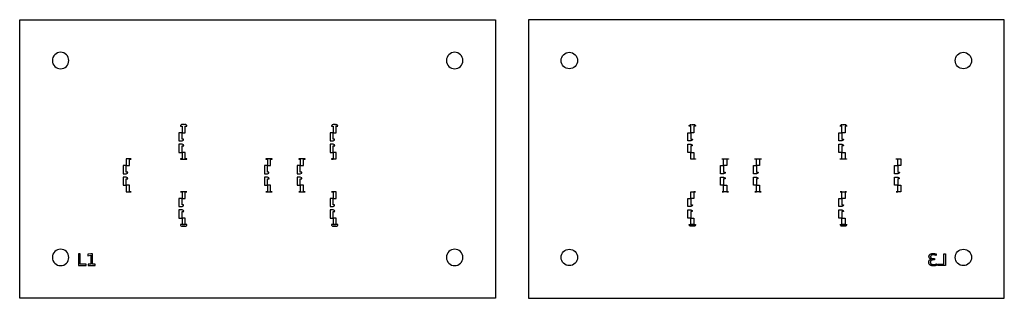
# Model space of a CAD drawing. Header units: metres. Extents: x 33 to 333, y 169 to 254.
import ezdxf

# ---------------------------------------------------------------- set-up
doc = ezdxf.new("R2010")
doc.units = ezdxf.units.M

msp = doc.modelspace()

# ---------------------------------------------------------------- linework, layer by layer
for points in [[(177.9, 168.83), (33, 168.83), (33, 253.73), (177.9, 253.73), (177.9, 168.83)], [(187.9, 168.83), (332.81, 168.83), (332.81, 253.73), (187.9, 253.73), (187.9, 168.83)], [(47.95, 241.28), (47.9, 241.77), (47.76, 242.23), (47.53, 242.67), (47.22, 243.05), (46.84, 243.36), (46.41, 243.59), (45.94, 243.73), (45.45, 243.78), (44.96, 243.73), (44.49, 243.59), (44.06, 243.36), (43.68, 243.05), (43.37, 242.67), (43.14, 242.23), (43, 241.77), (42.95, 241.28), (43, 240.79), (43.14, 240.32), (43.37, 239.89), (43.68, 239.51), (44.06, 239.2), (44.49, 238.97), (44.96, 238.83), (45.45, 238.78), (45.94, 238.83), (46.41, 238.97), (46.84, 239.2), (47.22, 239.51), (47.53, 239.89), (47.76, 240.32), (47.9, 240.79), (47.95, 241.28)], [(167.95, 241.28), (167.9, 241.77), (167.76, 242.23), (167.53, 242.67), (167.22, 243.05), (166.84, 243.36), (166.41, 243.59), (165.94, 243.73), (165.45, 243.78), (164.96, 243.73), (164.49, 243.59), (164.06, 243.36), (163.68, 243.05), (163.37, 242.67), (163.14, 242.23), (163, 241.77), (162.95, 241.28), (163, 240.79), (163.14, 240.32), (163.37, 239.89), (163.68, 239.51), (164.06, 239.2), (164.49, 238.97), (164.96, 238.83), (165.45, 238.78), (165.94, 238.83), (166.41, 238.97), (166.84, 239.2), (167.22, 239.51), (167.53, 239.89), (167.76, 240.32), (167.9, 240.79), (167.95, 241.28)], [(197.85, 241.28), (197.9, 241.77), (198.04, 242.23), (198.28, 242.67), (198.59, 243.05), (198.96, 243.36), (199.4, 243.59), (199.87, 243.73), (200.35, 243.78), (200.84, 243.73), (201.31, 243.59), (201.74, 243.36), (202.12, 243.05), (202.43, 242.67), (202.66, 242.23), (202.81, 241.77), (202.85, 241.28), (202.81, 240.79), (202.66, 240.32), (202.43, 239.89), (202.12, 239.51), (201.74, 239.2), (201.31, 238.97), (200.84, 238.83), (200.35, 238.78), (199.87, 238.83), (199.4, 238.97), (198.96, 239.2), (198.59, 239.51), (198.28, 239.89), (198.04, 240.32), (197.9, 240.79), (197.85, 241.28)], [(317.85, 241.28), (317.9, 241.77), (318.04, 242.23), (318.28, 242.67), (318.59, 243.05), (318.96, 243.36), (319.4, 243.59), (319.87, 243.73), (320.35, 243.78), (320.84, 243.73), (321.31, 243.59), (321.74, 243.36), (322.12, 243.05), (322.43, 242.67), (322.66, 242.23), (322.81, 241.77), (322.85, 241.28), (322.81, 240.79), (322.66, 240.32), (322.43, 239.89), (322.12, 239.51), (321.74, 239.2), (321.31, 238.97), (320.84, 238.83), (320.35, 238.78), (319.87, 238.83), (319.4, 238.97), (318.96, 239.2), (318.59, 239.51), (318.28, 239.89), (318.04, 240.32), (317.9, 240.79), (317.85, 241.28)], [(81.95, 221.28), (82.45, 221.28), (82.45, 221.28), (82.45, 219.28), (82.45, 219.28), (81.5, 219.28), (81.5, 219.28), (81.5, 216.84), (81.5, 216.84), (81.5, 216.84), (81.5, 216.83), (81.5, 216.78), (82.45, 216.78), (82.86, 217), (82.87, 217), (82.89, 217.28), (82.45, 217.28), (82.45, 217.28), (82.45, 219.28), (82.45, 219.28), (83.4, 219.28), (83.4, 219.28), (83.4, 221.28), (83.4, 221.28), (83.9, 221.28), (83.86, 221.47), (83.86, 221.47), (83.76, 221.63), (83.75, 221.63), (83.59, 221.74), (83.59, 221.74), (83.4, 221.78), (83.19, 221.78), (83.12, 221.61), (82.95, 221.78), (82.45, 221.78), (82.26, 221.74), (82.26, 221.74), (82.1, 221.63), (82.1, 221.63), (81.99, 221.47), (81.99, 221.47), (81.95, 221.28)], [(128.89, 217.28), (128.45, 217.28), (128.45, 217.28), (128.45, 219.28), (128.45, 219.28), (127.5, 219.28), (127.5, 219.28), (127.5, 216.84), (127.5, 216.84), (127.5, 216.84), (127.5, 216.83), (127.5, 216.78), (128.45, 216.78), (128.86, 217), (128.87, 217), (128.89, 217.28)], [(127.95, 221.28), (128.45, 221.28), (128.45, 221.28), (128.45, 221.28), (128.45, 219.28), (128.45, 219.28), (129.4, 219.28), (129.4, 219.28), (129.4, 221.28), (129.4, 221.28), (129.9, 221.28), (129.76, 221.63), (129.75, 221.63), (129.4, 221.78), (129.19, 221.78), (129.12, 221.61), (128.95, 221.78), (128.45, 221.78), (128.18, 221.69), (128.22, 221.63), (128.22, 221.63), (128.1, 221.63), (128.1, 221.63), (127.99, 221.47), (127.99, 221.47), (127.95, 221.28)], [(236.4, 216.78), (236.4, 219.28), (236.4, 219.28), (237.35, 219.28), (237.35, 219.28), (237.35, 217.28), (237.36, 217.28), (237.85, 217.28), (237.77, 217), (237.77, 217), (237.35, 216.78), (236.4, 216.78), (236.4, 216.78), (236.4, 216.78)], [(238.81, 221.28), (238.31, 221.28), (238.31, 221.28), (238.31, 219.28), (238.31, 219.28), (237.35, 219.28), (237.35, 219.28), (237.35, 221.28), (237.35, 221.28), (237.35, 221.28), (236.85, 221.28), (236.89, 221.47), (236.89, 221.47), (237, 221.63), (237, 221.63), (237.16, 221.74), (237.16, 221.74), (237.36, 221.78), (237.56, 221.78), (237.63, 221.61), (237.8, 221.78), (238.3, 221.78), (238.5, 221.74), (238.5, 221.74), (238.66, 221.63), (238.66, 221.63), (238.77, 221.47), (238.77, 221.47), (238.81, 221.28)], [(284.81, 221.28), (284.31, 221.28), (284.31, 221.28), (284.31, 219.28), (284.31, 219.28), (283.36, 219.28), (283.35, 219.28), (283.35, 217.28), (283.36, 217.28), (283.85, 217.28), (283.77, 217), (283.77, 217), (283.35, 216.78), (282.4, 216.78), (282.4, 216.78), (282.4, 216.78), (282.4, 219.28), (282.4, 219.28), (283.35, 219.28), (283.35, 219.28), (283.35, 221.28), (283.35, 221.28), (282.85, 221.28), (282.89, 221.47), (282.89, 221.47), (283, 221.63), (283, 221.63), (283.16, 221.74), (283.16, 221.74), (283.36, 221.78), (283.56, 221.78), (283.63, 221.61), (283.8, 221.78), (284.3, 221.78), (284.5, 221.74), (284.5, 221.74), (284.66, 221.63), (284.66, 221.63), (284.77, 221.47), (284.77, 221.47), (284.81, 221.28)], [(81.96, 211.27), (83.89, 211.27), (83.89, 211.27), (83.9, 211.29), (83.4, 211.29), (83.4, 213.28), (83.4, 213.28), (82.45, 213.28), (82.45, 213.28), (82.45, 215.28), (82.45, 215.28), (82.95, 215.28), (82.87, 215.55), (82.86, 215.56), (82.45, 215.78), (81.5, 215.78), (81.5, 215.78), (81.5, 215.78), (81.5, 213.28), (81.5, 213.28), (82.45, 213.28), (82.45, 213.28), (82.45, 211.29), (81.95, 211.29), (81.96, 211.27), (81.96, 211.27)], [(127.5, 213.28), (128.45, 213.28), (128.45, 213.28), (128.45, 215.28), (128.45, 215.28), (128.95, 215.28), (128.87, 215.55), (128.86, 215.56), (128.45, 215.78), (127.5, 215.78), (127.5, 215.78), (127.5, 215.78), (127.5, 213.28), (127.5, 213.28)], [(127.96, 211.27), (128.45, 211.27), (128.45, 211.27), (128.45, 211.27), (128.46, 211.27), (128.46, 211.27), (128.46, 211.27), (128.46, 211.27), (128.46, 211.28), (128.46, 211.28), (128.46, 211.28), (129.4, 211.28), (129.4, 211.28), (129.4, 213.28), (129.4, 213.28), (128.45, 213.28), (128.45, 213.28), (128.45, 211.29), (127.95, 211.29), (127.96, 211.27), (127.96, 211.27)], [(237.35, 213.28), (236.4, 213.28), (236.4, 213.28), (236.4, 215.72), (236.4, 215.72), (236.4, 215.72), (236.4, 215.72), (236.4, 215.78), (237.35, 215.78), (237.77, 215.56), (237.77, 215.55), (237.8, 215.28), (237.36, 215.28), (237.35, 215.28), (237.35, 213.28), (237.35, 213.28)], [(238.8, 211.27), (237.35, 211.27), (237.35, 211.27), (237.35, 211.27), (237.35, 211.27), (237.35, 211.27), (237.35, 211.27), (237.34, 211.27), (237.34, 211.28), (237.34, 211.28), (237.34, 211.28), (237.34, 211.28), (237.35, 211.28), (237.35, 211.29), (237.35, 211.29), (237.35, 211.29), (237.35, 211.29), (237.35, 211.29), (237.35, 213.28), (237.35, 213.28), (238.31, 213.28), (238.31, 213.28), (238.31, 211.29), (238.8, 211.29), (238.8, 211.27), (238.8, 211.27)], [(284.8, 211.27), (282.86, 211.27), (282.86, 211.27), (282.85, 211.29), (283.35, 211.29), (283.35, 213.28), (283.35, 213.28), (282.4, 213.28), (282.4, 213.28), (282.4, 215.72), (282.4, 215.72), (282.4, 215.72), (282.4, 215.72), (282.4, 215.78), (283.35, 215.78), (283.77, 215.56), (283.77, 215.55), (283.8, 215.28), (283.36, 215.28), (283.35, 215.28), (283.35, 213.28), (283.36, 213.28), (284.31, 213.28), (284.31, 213.28), (284.31, 211.29), (284.8, 211.29), (284.8, 211.27), (284.8, 211.27)], [(65.89, 207.28), (65.45, 207.28), (65.45, 207.28), (65.45, 209.28), (65.45, 209.28), (66.4, 209.28), (66.4, 209.28), (66.4, 211.27), (66.9, 211.27), (66.89, 211.29), (66.89, 211.29), (65.45, 211.29), (65.45, 211.29), (65.45, 211.29), (65.44, 211.29), (65.44, 211.29), (65.44, 211.28), (65.44, 211.28), (65.44, 211.28), (65.44, 211.28), (65.44, 211.28), (65.44, 211.27), (65.44, 211.27), (65.44, 211.27), (65.44, 211.27), (65.45, 211.27), (65.45, 211.27), (65.45, 211.27), (65.45, 209.28), (65.45, 209.28), (64.5, 209.28), (64.5, 209.28), (64.5, 206.84), (64.5, 206.84), (64.5, 206.84), (64.5, 206.83), (64.5, 206.78), (65.45, 206.78), (65.86, 207), (65.87, 207), (65.89, 207.28)], [(108.89, 207.28), (108.45, 207.28), (108.45, 207.28), (108.45, 209.28), (108.45, 209.28), (109.4, 209.28), (109.4, 209.28), (109.4, 211.27), (109.9, 211.27), (109.89, 211.29), (109.89, 211.29), (107.96, 211.29), (107.96, 211.29), (107.95, 211.27), (108.45, 211.27), (108.45, 209.28), (108.45, 209.28), (107.5, 209.28), (107.5, 209.28), (107.5, 206.84), (107.5, 206.84), (107.5, 206.84), (107.5, 206.83), (107.5, 206.78), (108.45, 206.78), (108.86, 207), (108.87, 207), (108.89, 207.28)], [(117.95, 211.27), (118.45, 211.27), (118.45, 209.28), (118.45, 209.28), (117.5, 209.28), (117.5, 209.28), (117.5, 206.84), (117.5, 206.84), (117.5, 206.84), (117.5, 206.83), (117.5, 206.78), (118.45, 206.78), (118.86, 207), (118.87, 207), (118.89, 207.28), (118.45, 207.28), (118.45, 207.28), (118.45, 209.28), (118.45, 209.28), (119.4, 209.28), (119.4, 209.28), (119.4, 211.27), (119.9, 211.27), (119.89, 211.29), (119.89, 211.29), (117.96, 211.29), (117.96, 211.29), (117.95, 211.27)], [(248.31, 211.27), (248.31, 209.28), (248.31, 209.28), (247.36, 209.28), (247.35, 209.28), (247.35, 207.28), (247.36, 207.28), (247.85, 207.28), (247.77, 207), (247.77, 207), (247.35, 206.78), (246.4, 206.78), (246.4, 206.78), (246.4, 206.78), (246.4, 209.28), (246.4, 209.28), (247.35, 209.28), (247.35, 209.28), (247.35, 211.27), (246.86, 211.27), (246.86, 211.29), (246.86, 211.29), (248.8, 211.29), (248.8, 211.29), (248.8, 211.27), (248.31, 211.27)], [(256.4, 206.78), (256.4, 209.28), (256.4, 209.28), (257.35, 209.28), (257.35, 209.28), (257.35, 211.27), (256.86, 211.27), (256.86, 211.29), (256.86, 211.29), (258.8, 211.29), (258.8, 211.29), (258.8, 211.27), (258.31, 211.27), (258.31, 209.28), (258.31, 209.28), (257.36, 209.28), (257.35, 209.28), (257.35, 207.28), (257.36, 207.28), (257.85, 207.28), (257.77, 207), (257.77, 207), (257.35, 206.78), (256.4, 206.78), (256.4, 206.78), (256.4, 206.78)], [(299.4, 206.78), (299.4, 209.28), (299.4, 209.28), (300.35, 209.28), (300.35, 209.28), (300.35, 211.27), (299.86, 211.27), (299.86, 211.29), (299.86, 211.29), (300.35, 211.29), (300.36, 211.29), (300.36, 211.29), (300.36, 211.29), (300.36, 211.29), (300.36, 211.28), (300.36, 211.28), (300.36, 211.28), (300.36, 211.28), (301.31, 211.28), (301.31, 211.28), (301.31, 209.28), (301.31, 209.28), (300.36, 209.28), (300.35, 209.28), (300.35, 207.28), (300.36, 207.28), (300.85, 207.28), (300.77, 207), (300.77, 207), (300.35, 206.78), (299.4, 206.78), (299.4, 206.78), (299.4, 206.78)], [(66.4, 201.29), (66.4, 203.28), (66.4, 203.28), (65.45, 203.28), (65.45, 203.28), (65.45, 205.28), (65.45, 205.28), (65.95, 205.28), (65.87, 205.55), (65.86, 205.56), (65.45, 205.78), (64.5, 205.78), (64.5, 205.78), (64.5, 205.78), (64.5, 203.28), (64.5, 203.28), (65.45, 203.28), (65.45, 203.28), (65.45, 201.29), (65.45, 201.29), (65.45, 201.29), (65.44, 201.29), (65.44, 201.29), (65.44, 201.28), (65.44, 201.28), (65.44, 201.28), (65.44, 201.28), (65.44, 201.28), (65.44, 201.27), (65.44, 201.27), (65.44, 201.27), (65.44, 201.27), (65.45, 201.27), (65.45, 201.27), (65.45, 201.27), (66.89, 201.27), (66.89, 201.27), (66.9, 201.29), (66.4, 201.29)], [(109.9, 201.29), (109.4, 201.29), (109.4, 203.28), (109.4, 203.28), (108.45, 203.28), (108.45, 203.28), (108.45, 205.28), (108.45, 205.28), (108.95, 205.28), (108.87, 205.55), (108.86, 205.56), (108.45, 205.78), (107.5, 205.78), (107.5, 205.78), (107.5, 205.78), (107.5, 203.28), (107.5, 203.28), (108.45, 203.28), (108.45, 203.28), (108.45, 201.29), (107.95, 201.29), (107.96, 201.27), (107.96, 201.27), (109.89, 201.27), (109.89, 201.27), (109.9, 201.29)], [(117.5, 203.28), (118.45, 203.28), (118.45, 203.28), (118.45, 201.29), (117.95, 201.29), (117.96, 201.27), (117.96, 201.27), (119.89, 201.27), (119.89, 201.27), (119.9, 201.29), (119.4, 201.29), (119.4, 203.28), (119.4, 203.28), (118.45, 203.28), (118.45, 203.28), (118.45, 205.28), (118.45, 205.28), (118.95, 205.28), (118.87, 205.55), (118.86, 205.56), (118.45, 205.78), (117.5, 205.78), (117.5, 205.78), (117.5, 205.78), (117.5, 203.28), (117.5, 203.28)], [(247.8, 205.28), (247.36, 205.28), (247.35, 205.28), (247.35, 203.28), (247.36, 203.28), (248.31, 203.28), (248.31, 203.28), (248.31, 201.29), (248.8, 201.29), (248.8, 201.27), (248.8, 201.27), (246.86, 201.27), (246.86, 201.27), (246.85, 201.29), (247.35, 201.29), (247.35, 203.28), (247.35, 203.28), (246.4, 203.28), (246.4, 203.28), (246.4, 205.72), (246.4, 205.72), (246.4, 205.72), (246.4, 205.72), (246.4, 205.78), (247.35, 205.78), (247.77, 205.56), (247.77, 205.55), (247.8, 205.28)], [(256.85, 201.29), (257.35, 201.29), (257.35, 203.28), (257.35, 203.28), (256.4, 203.28), (256.4, 203.28), (256.4, 205.72), (256.4, 205.72), (256.4, 205.72), (256.4, 205.72), (256.4, 205.78), (257.35, 205.78), (257.77, 205.56), (257.77, 205.55), (257.8, 205.28), (257.36, 205.28), (257.35, 205.28), (257.35, 203.28), (257.36, 203.28), (258.31, 203.28), (258.31, 203.28), (258.31, 201.29), (258.8, 201.29), (258.8, 201.27), (258.8, 201.27), (256.86, 201.27), (256.86, 201.27), (256.85, 201.29)], [(300.35, 201.29), (300.35, 203.28), (300.35, 203.28), (299.4, 203.28), (299.4, 203.28), (299.4, 205.72), (299.4, 205.72), (299.4, 205.72), (299.4, 205.72), (299.4, 205.78), (300.35, 205.78), (300.77, 205.56), (300.77, 205.55), (300.8, 205.28), (300.36, 205.28), (300.35, 205.28), (300.35, 203.28), (300.36, 203.28), (301.31, 203.28), (301.31, 203.28), (301.31, 201.28), (301.31, 201.28), (300.36, 201.28), (300.36, 201.28), (300.36, 201.27), (300.36, 201.27), (300.36, 201.27), (300.36, 201.27), (300.36, 201.27), (300.36, 201.27), (300.35, 201.27), (299.86, 201.27), (299.86, 201.27), (299.85, 201.29), (300.35, 201.29)], [(83.89, 201.29), (81.96, 201.29), (81.96, 201.29), (81.95, 201.27), (82.45, 201.27), (82.45, 199.28), (82.45, 199.28), (81.5, 199.28), (81.5, 199.28), (81.5, 196.84), (81.5, 196.84), (81.5, 196.84), (81.5, 196.83), (81.5, 196.78), (82.45, 196.78), (82.86, 197), (82.87, 197), (82.89, 197.28), (82.45, 197.28), (82.45, 197.28), (82.45, 199.28), (82.45, 199.28), (83.4, 199.28), (83.4, 199.28), (83.4, 201.27), (83.9, 201.27), (83.89, 201.29), (83.89, 201.29)], [(127.95, 201.27), (128.45, 201.27), (128.45, 199.28), (128.45, 199.28), (129.4, 199.28), (129.4, 199.28), (129.4, 201.28), (129.4, 201.28), (128.46, 201.28), (128.46, 201.28), (128.46, 201.28), (128.46, 201.28), (128.46, 201.29), (128.46, 201.29), (128.45, 201.29), (128.45, 201.29), (128.45, 201.29), (127.96, 201.29), (127.96, 201.29), (127.95, 201.27)], [(238.8, 201.27), (238.31, 201.27), (238.31, 199.28), (238.31, 199.28), (237.35, 199.28), (237.35, 199.28), (237.35, 201.27), (237.35, 201.27), (237.35, 201.27), (237.35, 201.27), (237.35, 201.27), (237.35, 201.27), (237.34, 201.27), (237.34, 201.28), (237.34, 201.28), (237.34, 201.28), (237.34, 201.28), (237.35, 201.28), (237.35, 201.29), (237.35, 201.29), (237.35, 201.29), (237.35, 201.29), (237.35, 201.29), (238.8, 201.29), (238.8, 201.29), (238.8, 201.27)], [(282.86, 201.29), (284.8, 201.29), (284.8, 201.29), (284.8, 201.27), (284.31, 201.27), (284.31, 199.28), (284.31, 199.28), (283.36, 199.28), (283.35, 199.28), (283.35, 197.28), (283.36, 197.28), (283.85, 197.28), (283.77, 197), (283.77, 197), (283.35, 196.78), (282.4, 196.78), (282.4, 196.78), (282.4, 196.78), (282.4, 199.28), (282.4, 199.28), (283.35, 199.28), (283.35, 199.28), (283.35, 201.27), (282.86, 201.27), (282.86, 201.29), (282.86, 201.29)], [(128.89, 197.28), (128.45, 197.28), (128.45, 197.28), (128.45, 199.28), (128.45, 199.28), (127.5, 199.28), (127.5, 199.28), (127.5, 196.84), (127.5, 196.84), (127.5, 196.84), (127.5, 196.83), (127.5, 196.78), (128.45, 196.78), (128.86, 197), (128.87, 197), (128.89, 197.28)], [(236.4, 196.78), (236.4, 199.28), (236.4, 199.28), (237.35, 199.28), (237.35, 199.28), (237.35, 197.28), (237.36, 197.28), (237.85, 197.28), (237.77, 197), (237.77, 197), (237.35, 196.78), (236.4, 196.78), (236.4, 196.78), (236.4, 196.78)], [(81.5, 195.78), (81.5, 193.28), (81.5, 193.28), (82.45, 193.28), (82.45, 193.28), (82.45, 191.28), (82.45, 191.28), (83.4, 191.28), (83.4, 191.28), (83.4, 193.28), (83.4, 193.28), (82.45, 193.28), (82.45, 193.28), (82.45, 195.28), (82.45, 195.28), (82.95, 195.28), (82.87, 195.55), (82.86, 195.56), (82.45, 195.78), (81.5, 195.78), (81.5, 195.78), (81.5, 195.78)], [(127.5, 193.28), (128.45, 193.28), (128.45, 193.28), (128.45, 195.28), (128.45, 195.28), (128.95, 195.28), (128.87, 195.55), (128.86, 195.56), (128.45, 195.78), (127.5, 195.78), (127.5, 195.78), (127.5, 195.78), (127.5, 193.28), (127.5, 193.28)], [(237.35, 193.28), (236.4, 193.28), (236.4, 193.28), (236.4, 195.72), (236.4, 195.72), (236.4, 195.72), (236.4, 195.72), (236.4, 195.78), (237.35, 195.78), (237.77, 195.56), (237.77, 195.55), (237.8, 195.28), (237.36, 195.28), (237.35, 195.28), (237.35, 193.28), (237.35, 193.28)], [(283.8, 195.28), (283.36, 195.28), (283.35, 195.28), (283.35, 193.28), (283.36, 193.28), (284.31, 193.28), (284.31, 193.28), (284.31, 191.28), (284.31, 191.28), (283.35, 191.28), (283.35, 191.28), (283.35, 193.28), (283.35, 193.28), (282.4, 193.28), (282.4, 193.28), (282.4, 195.72), (282.4, 195.72), (282.4, 195.72), (282.4, 195.72), (282.4, 195.78), (283.35, 195.78), (283.77, 195.56), (283.77, 195.55), (283.8, 195.28)], [(128.45, 193.28), (128.45, 191.28), (128.45, 191.28), (129.4, 191.28), (129.4, 191.28), (129.4, 193.28), (129.4, 193.28), (128.45, 193.28), (128.45, 193.28)], [(238.31, 191.28), (237.35, 191.28), (237.35, 191.28), (237.35, 193.28), (237.35, 193.28), (238.31, 193.28), (238.31, 193.28), (238.31, 191.28), (238.31, 191.28)], [(83.9, 191.28), (81.95, 191.28), (81.99, 191.09), (81.99, 191.09), (82.1, 190.93), (82.1, 190.93), (82.26, 190.82), (82.26, 190.82), (82.45, 190.78), (83.4, 190.78), (83.59, 190.82), (83.59, 190.82), (83.75, 190.93), (83.76, 190.93), (83.86, 191.09), (83.86, 191.09), (83.9, 191.28)], [(129.9, 191.28), (127.95, 191.28), (127.99, 191.09), (127.99, 191.09), (128.1, 190.93), (128.1, 190.93), (128.26, 190.82), (128.26, 190.82), (128.45, 190.78), (129.4, 190.78), (129.59, 190.82), (129.59, 190.82), (129.75, 190.93), (129.76, 190.93), (129.86, 191.09), (129.86, 191.09), (129.9, 191.28)], [(236.85, 191.28), (238.81, 191.28), (238.77, 191.09), (238.77, 191.09), (238.66, 190.93), (238.66, 190.93), (238.5, 190.82), (238.5, 190.82), (238.3, 190.78), (237.36, 190.78), (237.16, 190.82), (237.16, 190.82), (237, 190.93), (237, 190.93), (236.89, 191.09), (236.89, 191.09), (236.85, 191.28)], [(282.85, 191.28), (284.81, 191.28), (284.77, 191.09), (284.77, 191.09), (284.66, 190.93), (284.66, 190.93), (284.5, 190.82), (284.5, 190.82), (284.3, 190.78), (283.36, 190.78), (283.16, 190.82), (283.16, 190.82), (283, 190.93), (283, 190.93), (282.89, 191.09), (282.89, 191.09), (282.85, 191.28)], [(47.95, 181.28), (47.9, 181.77), (47.76, 182.23), (47.53, 182.67), (47.22, 183.05), (46.84, 183.36), (46.41, 183.59), (45.94, 183.73), (45.45, 183.78), (44.96, 183.73), (44.49, 183.59), (44.06, 183.36), (43.68, 183.05), (43.37, 182.67), (43.14, 182.23), (43, 181.77), (42.95, 181.28), (43, 180.79), (43.14, 180.32), (43.37, 179.89), (43.68, 179.51), (44.06, 179.2), (44.49, 178.97), (44.96, 178.83), (45.45, 178.78), (45.94, 178.83), (46.41, 178.97), (46.84, 179.2), (47.22, 179.51), (47.53, 179.89), (47.76, 180.32), (47.9, 180.79), (47.95, 181.28)], [(167.95, 181.28), (167.9, 181.77), (167.76, 182.23), (167.53, 182.67), (167.22, 183.05), (166.84, 183.36), (166.41, 183.59), (165.94, 183.73), (165.45, 183.78), (164.96, 183.73), (164.49, 183.59), (164.06, 183.36), (163.68, 183.05), (163.37, 182.67), (163.14, 182.23), (163, 181.77), (162.95, 181.28), (163, 180.79), (163.14, 180.32), (163.37, 179.89), (163.68, 179.51), (164.06, 179.2), (164.49, 178.97), (164.96, 178.83), (165.45, 178.78), (165.94, 178.83), (166.41, 178.97), (166.84, 179.2), (167.22, 179.51), (167.53, 179.89), (167.76, 180.32), (167.9, 180.79), (167.95, 181.28)], [(197.85, 181.28), (197.9, 181.77), (198.04, 182.23), (198.28, 182.67), (198.59, 183.05), (198.96, 183.36), (199.4, 183.59), (199.87, 183.73), (200.35, 183.78), (200.84, 183.73), (201.31, 183.59), (201.74, 183.36), (202.12, 183.05), (202.43, 182.67), (202.66, 182.23), (202.81, 181.77), (202.85, 181.28), (202.81, 180.79), (202.66, 180.32), (202.43, 179.89), (202.12, 179.51), (201.74, 179.2), (201.31, 178.97), (200.84, 178.83), (200.35, 178.78), (199.87, 178.83), (199.4, 178.97), (198.96, 179.2), (198.59, 179.51), (198.28, 179.89), (198.04, 180.32), (197.9, 180.79), (197.85, 181.28)], [(317.85, 181.28), (317.9, 181.77), (318.04, 182.23), (318.28, 182.67), (318.59, 183.05), (318.96, 183.36), (319.4, 183.59), (319.87, 183.73), (320.35, 183.78), (320.84, 183.73), (321.31, 183.59), (321.74, 183.36), (322.12, 183.05), (322.43, 182.67), (322.66, 182.23), (322.81, 181.77), (322.85, 181.28), (322.81, 180.79), (322.66, 180.32), (322.43, 179.89), (322.12, 179.51), (321.74, 179.2), (321.31, 178.97), (320.84, 178.83), (320.35, 178.78), (319.87, 178.83), (319.4, 178.97), (318.96, 179.2), (318.59, 179.51), (318.28, 179.89), (318.04, 180.32), (317.9, 180.79), (317.85, 181.28)], [(50.94, 182.42), (50.94, 178.78), (53.21, 178.78), (53.21, 179.19), (51.43, 179.19), (51.43, 182.42), (50.94, 182.42)], [(53.86, 179.19), (53.86, 178.78), (55.96, 178.78), (55.96, 179.19), (55.15, 179.19), (55.15, 182.42), (54.66, 182.42), (53.78, 182.25), (53.78, 181.8), (54.66, 181.97), (54.66, 179.19), (53.86, 179.19)], [(310.54, 180.74), (310.48, 180.76), (310.42, 180.78), (310.36, 180.8), (310.31, 180.83), (310.26, 180.86), (310.21, 180.89), (310.16, 180.92), (310.12, 180.95), (310.08, 180.99), (310.05, 181.03), (310.01, 181.08), (309.98, 181.12), (309.96, 181.17), (309.94, 181.21), (309.92, 181.26), (309.9, 181.32), (309.89, 181.37), (309.88, 181.43), (309.87, 181.48), (309.87, 181.54), (309.88, 181.63), (309.89, 181.71), (309.9, 181.79), (309.93, 181.86), (309.95, 181.93), (309.99, 182), (310.03, 182.06), (310.08, 182.12), (310.14, 182.18), (310.2, 182.23), (310.27, 182.28), (310.34, 182.33), (310.42, 182.36), (310.5, 182.4), (310.59, 182.43), (310.68, 182.45), (310.77, 182.47), (310.87, 182.48), (310.98, 182.49), (311.09, 182.49), (311.13, 182.49), (311.18, 182.49), (311.22, 182.49), (311.27, 182.48), (311.31, 182.48), (311.36, 182.47), (311.41, 182.47), (311.45, 182.46), (311.5, 182.46), (311.55, 182.45), (311.6, 182.44), (311.65, 182.43), (311.7, 182.42), (311.75, 182.41), (311.81, 182.4), (311.86, 182.39), (311.91, 182.38), (311.97, 182.36), (312.02, 182.35), (312.08, 182.33), (312.08, 181.89), (312.02, 181.91), (311.97, 181.93), (311.91, 181.94), (311.86, 181.96), (311.81, 181.97), (311.76, 181.99), (311.71, 182), (311.66, 182.01), (311.61, 182.02), (311.57, 182.03), (311.52, 182.04), (311.48, 182.05), (311.43, 182.05), (311.39, 182.06), (311.34, 182.06), (311.3, 182.07), (311.26, 182.07), (311.21, 182.07), (311.17, 182.07), (311.13, 182.07), (311.06, 182.07), (310.99, 182.07), (310.92, 182.06), (310.86, 182.05), (310.8, 182.04), (310.75, 182.02), (310.7, 182), (310.65, 181.98), (310.6, 181.95), (310.56, 181.92), (310.52, 181.89), (310.49, 181.86), (310.46, 181.82), (310.44, 181.78), (310.41, 181.74), (310.4, 181.7), (310.38, 181.65), (310.37, 181.6), (310.37, 181.55), (310.36, 181.49), (310.37, 181.44), (310.37, 181.39), (310.38, 181.34), (310.39, 181.29), (310.41, 181.25), (310.43, 181.21), (310.46, 181.17), (310.49, 181.14), (310.52, 181.1), (310.56, 181.07), (310.6, 181.05), (310.64, 181.02), (310.69, 181), (310.74, 180.98), (310.79, 180.97), (310.85, 180.95), (310.91, 180.94), (310.97, 180.93), (311.04, 180.93), (311.11, 180.93), (311.56, 180.93), (311.56, 180.52), (311.13, 180.52), (311.05, 180.52), (310.98, 180.52), (310.91, 180.51), (310.84, 180.49), (310.77, 180.48), (310.71, 180.46), (310.66, 180.43), (310.6, 180.41), (310.55, 180.38), (310.5, 180.34), (310.46, 180.3), (310.42, 180.26), (310.39, 180.22), (310.36, 180.17), (310.33, 180.12), (310.31, 180.07), (310.3, 180.02), (310.29, 179.96), (310.28, 179.9), (310.28, 179.84), (310.28, 179.77), (310.29, 179.7), (310.3, 179.64), (310.32, 179.58), (310.34, 179.53), (310.37, 179.48), (310.4, 179.43), (310.43, 179.39), (310.48, 179.34), (310.52, 179.31), (310.57, 179.27), (310.63, 179.24), (310.69, 179.21), (310.75, 179.19), (310.82, 179.17), (310.89, 179.15), (310.97, 179.14), (311.05, 179.13), (311.14, 179.12), (311.23, 179.12), (311.28, 179.12), (311.33, 179.13), (311.39, 179.13), (311.44, 179.13), (311.49, 179.14), (311.54, 179.14), (311.59, 179.15), (311.64, 179.16), (311.69, 179.17), (311.74, 179.18), (311.79, 179.2), (311.83, 179.21), (311.88, 179.23), (311.93, 179.24), (311.97, 179.26), (312.02, 179.28), (312.06, 179.3), (312.1, 179.32), (312.15, 179.34), (312.19, 179.36), (312.19, 178.89), (312.14, 178.87), (312.08, 178.85), (312.03, 178.84), (311.98, 178.82), (311.93, 178.81), (311.88, 178.8), (311.83, 178.78), (311.78, 178.77), (311.73, 178.76), (311.69, 178.75), (311.64, 178.74), (311.59, 178.74), (311.54, 178.73), (311.49, 178.72), (311.45, 178.72), (311.4, 178.71), (311.35, 178.71), (311.31, 178.71), (311.26, 178.71), (311.21, 178.71), (311.08, 178.71), (310.95, 178.72), (310.83, 178.73), (310.72, 178.75), (310.61, 178.78), (310.51, 178.81), (310.41, 178.85), (310.32, 178.9), (310.24, 178.95), (310.16, 179), (310.09, 179.06), (310.03, 179.13), (309.97, 179.2), (309.92, 179.28), (309.88, 179.36), (309.85, 179.45), (309.82, 179.54), (309.8, 179.63), (309.79, 179.73), (309.79, 179.84), (309.79, 179.91), (309.8, 179.97), (309.81, 180.04), (309.82, 180.1), (309.84, 180.16), (309.86, 180.22), (309.89, 180.27), (309.92, 180.33), (309.95, 180.38), (309.99, 180.43), (310.03, 180.47), (310.07, 180.52), (310.12, 180.56), (310.17, 180.59), (310.22, 180.63), (310.28, 180.66), (310.34, 180.68), (310.4, 180.71), (310.47, 180.73), (310.54, 180.74)], [(314.86, 182.42), (314.86, 178.78), (312.6, 178.78), (312.6, 179.19), (314.37, 179.19), (314.37, 182.42), (314.86, 182.42)]]:
    msp.add_lwpolyline(points)

doc.saveas('drawing.dxf')
